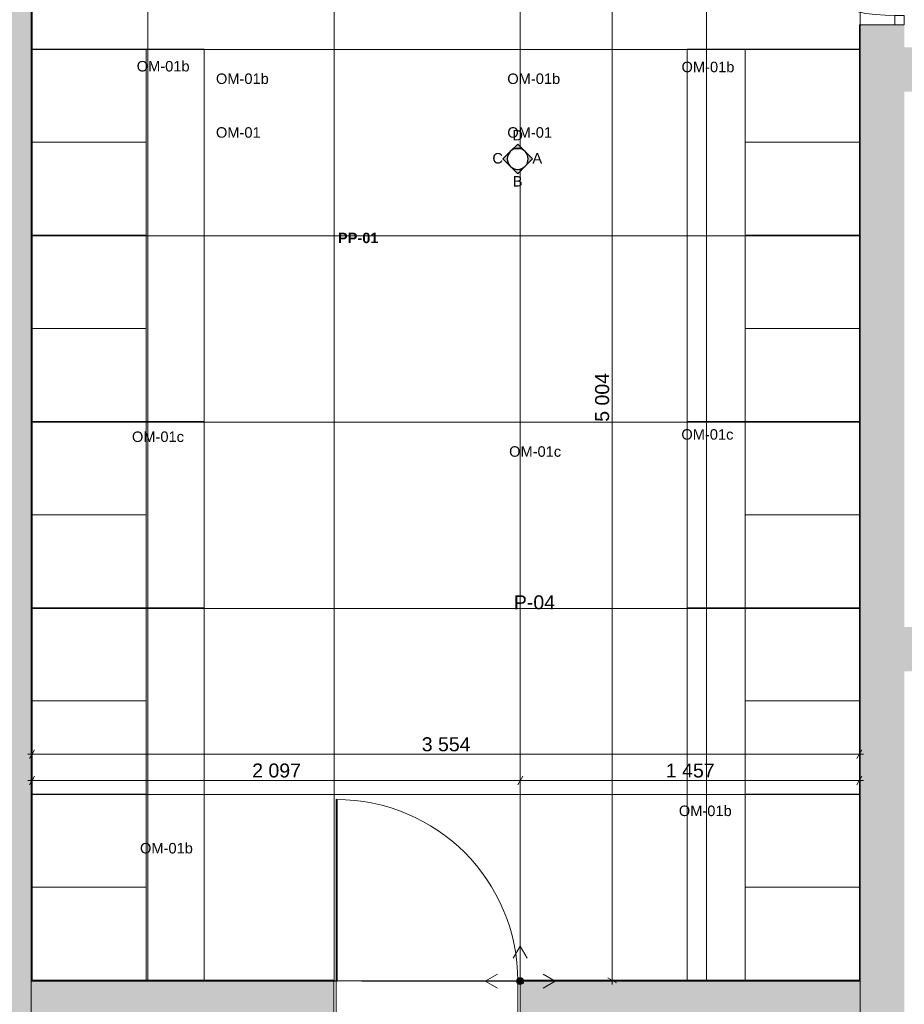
# Model space of a CAD drawing. Header units: millimetres. Extents: x -30 to 102382, y -31808 to 51594.
# Tile 35 of 172: x 31290 to 35090, y 22390 to 26619. Entities that reach past the tile are written whole.
import ezdxf
from ezdxf.enums import TextEntityAlignment as Align

# ---------------------------------------------------------------- set-up
doc = ezdxf.new("R2010")
doc.units = ezdxf.units.MM
doc.header["$MEASUREMENT"] = 0
doc.linetypes.add('tl_xref_DASH_2.5-1.25', pattern=[3750, 2500, -1250])
doc.linetypes.add('Wipeout_Contour', pattern=[1000, 0, -1000])
for name, color, linetype in [('01 Nimetused_ ruumid.AR', 7, 'Continuous'), ('01 Tähis_ avatäited.AR', 7, 'Continuous'), ('05 Sisesein proj.AR', 7, 'Continuous'), ('06 Põrand proj.AR', 7, 'Continuous'), ('40 SAN SA lõiked ja vaated', 7, 'Continuous'), ('41 SAN mõõdud ja kõrgused.SA', 7, 'Continuous'), ('42 SAN Tähis_ sanseadmed ja aksessuaarid.SA', 7, 'Continuous'), ('44 Sisustus_ erimööbel tähis.SA', 7, 'Continuous'), ('44 Sisustus_ standardmööbel.SA', 7, 'Continuous'), ('47 Siseviimistlus_ põrand.SA', 7, 'Continuous'), ('47 Siseviimistlus_ sein.SA', 7, 'Continuous')]:
    doc.layers.add(name, color=color, linetype=linetype)
doc.styles.add('GENERATED_STYLE_1', font='ARIALN.TTF')
doc.styles.add('GENERATED_STYLE_2', font='arial.ttf')
doc.styles.add('GENERATED_STYLE_3', font='arial.ttf')
doc.dimstyles.new('GENERATED_STYLE__1', dxfattribs={"dimtxt": 60, "dimasz": 28.5, "dimexe": 0.18, "dimexo": 0.0625, "dimgap": 0, "dimtad": 1, "dimtih": 1, "dimtoh": 1, "dimdec": 0, "dimzin": 0, "dimdsep": 46, "dimtxsty": 'GENERATED_STYLE_3', "dimblk": 'ARROWHEAD_2', "dimblk1": 'ARROWHEAD_2', "dimblk2": 'ARROWHEAD_2', "dimcen": 0.09, "dimse1": 1, "dimse2": 1, "dimclrd": 252, "dimclre": 252, "dimclrt": 252, "dimadec": 1, "dimazin": 0, "dimtfac": 1, "dimtdec": 4, "dimtmove": 0, "dimatfit": 3, "dimfxl": 0, "dimtolj": 1, "dimtzin": 0, "dimarcsym": 0})
doc.dimstyles.new('GENERATED_STYLE__2', dxfattribs={"dimtxt": 60, "dimasz": 28.5, "dimexe": 0.18, "dimexo": 0.0625, "dimgap": 0, "dimtad": 1, "dimtih": 1, "dimtoh": 1, "dimdec": 0, "dimzin": 0, "dimdsep": 46, "dimtxsty": 'GENERATED_STYLE_3', "dimblk": 'ARROWHEAD_2', "dimblk1": 'ARROWHEAD_2', "dimblk2": 'ARROWHEAD_2', "dimcen": 0.09, "dimse1": 1, "dimse2": 1, "dimclrd": 252, "dimclre": 252, "dimclrt": 8, "dimadec": 1, "dimazin": 0, "dimtfac": 1, "dimtdec": 4, "dimtmove": 0, "dimatfit": 3, "dimfxl": 0, "dimtolj": 1, "dimtzin": 0, "dimarcsym": 0})
doc.dimstyles.new('GENERATED_STYLE__3', dxfattribs={"dimtxt": 60, "dimasz": 28.5, "dimexe": 0.18, "dimexo": 0.0625, "dimgap": 0, "dimtad": 1, "dimdec": 0, "dimzin": 0, "dimdsep": 46, "dimtxsty": 'GENERATED_STYLE_3', "dimblk": 'ARROWHEAD_2', "dimblk1": 'ARROWHEAD_2', "dimblk2": 'ARROWHEAD_2', "dimcen": 0.09, "dimse1": 1, "dimse2": 1, "dimclrd": 252, "dimclre": 252, "dimclrt": 252, "dimadec": 1, "dimazin": 0, "dimtfac": 1, "dimtdec": 4, "dimtmove": 0, "dimatfit": 3, "dimfxl": 0, "dimtolj": 1, "dimtzin": 0, "dimarcsym": 0})
doc.dimstyles.new('GENERATED_STYLE__5', dxfattribs={"dimtxt": 60, "dimasz": 28.5, "dimexe": 0.18, "dimexo": 0.0625, "dimgap": 0, "dimtad": 1, "dimdec": 0, "dimzin": 0, "dimdsep": 46, "dimtxsty": 'GENERATED_STYLE_3', "dimblk": 'ARROWHEAD_2', "dimblk1": 'ARROWHEAD_2', "dimblk2": 'ARROWHEAD_2', "dimcen": 0.09, "dimse1": 1, "dimse2": 1, "dimclrd": 8, "dimclre": 8, "dimclrt": 7, "dimadec": 1, "dimazin": 0, "dimtfac": 1, "dimtdec": 4, "dimtmove": 2, "dimatfit": 3, "dimfxl": 0, "dimtolj": 1, "dimtzin": 0, "dimarcsym": 0})

# ---------------------------------------------------------------- blocks, each defined once
blk = doc.blocks.new('RIIETUS N_130_3_2', base_point=(32410.4, 24291.6))
at = {"layer": '01 Nimetused_ ruumid.AR', "color": 7, "linetype": 'Continuous', "lineweight": 13}
for p, q in [((32706.7, 24408.9), (32114, 24408.9)), ((32114, 24408.9), (32114, 24056.9)), ((32114, 24408.9), (32706.7, 24408.9)), ((32114, 24291.6), (32114, 24408.9)), ((32706.7, 24056.9), (32706.7, 24408.9)), ((32706.7, 24408.9), (32706.7, 24291.6)), ((32706.7, 24291.6), (32114, 24291.6)), ((32114, 24291.6), (32706.7, 24291.6)), ((32114, 24174.2), (32114, 24291.6)), ((32706.7, 24291.6), (32706.7, 24174.2)), ((32706.7, 24174.2), (32114, 24174.2)), ((32114, 24174.2), (32706.7, 24174.2)), ((32114, 24056.9), (32114, 24174.2)), ((32706.7, 24174.2), (32706.7, 24056.9)), ((32114, 24056.9), (32706.7, 24056.9)), ((32706.7, 24056.9), (32114, 24056.9))]:
    blk.add_line(p, q, dxfattribs=at)
at = {"layer": '01 Nimetused_ ruumid.AR', "color": 7, "lineweight": 13, "insert": (32161, 24144.9), "char_height": 57, "attachment_point": 1, "style": 'GENERATED_STYLE_1'}
blk.add_mtext('{\\A1;\\fArial Narrow|b0|i0|c0|p0;17,8{\\A1;\\fArial Narrow|b0|i0|c0|p0;\\H0.66000x;\\S^  ;} m{\\A1;\\fArial Narrow|b0|i0|c0|p0;\\H0.66000x;\\S2^  ;}}', dxfattribs=at)
at = {"layer": '01 Nimetused_ ruumid.AR', "color": 7, "lineweight": 13, "style": 'GENERATED_STYLE_1'}
for tag, p in [('ROOM_NAME', (32114, 24497.7)), ('DUMMY_849', (32487.2, 24514.6)), ('ROOM_NUMBER', (32161, 24379.6)), ('DUMMY_850', (32271.1, 24397.2)), ('floorCode', (32161, 24262)), ('stFloorCovering', (32238, 24262)), ('DUMMY_851', (32161, 24162.5))]:
    blk.add_attdef(tag, text='', height=57, dxfattribs=at).set_placement(p, align=Align.TOP_LEFT)
blk = doc.blocks.new('Simple Door Opening')
at = {"layer": '47 Siseviimistlus_ sein.SA', "color": 7, "linetype": 'Continuous', "lineweight": 13}
for p, q in [((-400, 0), (-400, -3)), ((400, 0), (400, -3))]:
    blk.add_line(p, q, dxfattribs=at)
blk = doc.blocks.new('Simple Door Opening_2')
at = {"layer": '47 Siseviimistlus_ sein.SA', "color": 7, "linetype": 'Continuous', "lineweight": 13}
for p, q in [((-450, 0), (-450, 3)), ((450, 0), (450, 3))]:
    blk.add_line(p, q, dxfattribs=at)
blk = doc.blocks.new('Lockers 26[72]_2', base_point=(34407, 25693.1))
at = {"layer": '44 Sisustus_ standardmööbel.SA', "color": 7, "linetype": 'Continuous', "lineweight": 20}
blk.add_line((34407, 25293.1), (34897, 25293.1), dxfattribs=at)
at = {"layer": '44 Sisustus_ standardmööbel.SA', "color": 7, "linetype": 'Continuous', "lineweight": 20, "flags": 128}
blk.add_lwpolyline([(34407, 25693.1), (34407, 24893.1), (34897, 24893.1), (34897, 25693.1)], close=True, dxfattribs=at)
blk = doc.blocks.new('Bench 26[73]_2', base_point=(34157, 22493.1))
at = {"layer": '44 Sisustus_ standardmööbel.SA', "color": 7, "linetype": 'Continuous', "lineweight": 20, "flags": 128}
blk.add_lwpolyline([(34407, 22493.1), (34157, 22493.1), (34157, 24093.1), (34407, 24093.1)], close=True, dxfattribs=at)
blk = doc.blocks.new('Lockers 26[74]_2', base_point=(31833, 25693))
at = {"layer": '44 Sisustus_ standardmööbel.SA', "color": 7, "linetype": 'Continuous', "lineweight": 20}
blk.add_line((31833, 25293), (31343, 25293), dxfattribs=at)
at = {"layer": '44 Sisustus_ standardmööbel.SA', "color": 7, "linetype": 'Continuous', "lineweight": 20, "flags": 128}
blk.add_lwpolyline([(31833, 25693), (31833, 24893), (31343, 24893), (31343, 25693)], close=True, dxfattribs=at)
blk = doc.blocks.new('Lockers 26[75]_2', base_point=(31833, 24893))
at = {"layer": '44 Sisustus_ standardmööbel.SA', "color": 7, "linetype": 'Continuous', "lineweight": 20}
blk.add_line((31833, 24493), (31343, 24493), dxfattribs=at)
at = {"layer": '44 Sisustus_ standardmööbel.SA', "color": 7, "linetype": 'Continuous', "lineweight": 20, "flags": 128}
blk.add_lwpolyline([(31833, 24893), (31833, 24093), (31343, 24093), (31343, 24893)], close=True, dxfattribs=at)
blk = doc.blocks.new('Lockers 26[76]_2', base_point=(31833, 24093))
at = {"layer": '44 Sisustus_ standardmööbel.SA', "color": 7, "linetype": 'Continuous', "lineweight": 20}
blk.add_line((31833, 23693), (31343, 23693), dxfattribs=at)
at = {"layer": '44 Sisustus_ standardmööbel.SA', "color": 7, "linetype": 'Continuous', "lineweight": 20, "flags": 128}
blk.add_lwpolyline([(31833, 24093), (31833, 23293), (31343, 23293), (31343, 24093)], close=True, dxfattribs=at)
blk = doc.blocks.new('Lockers 26[77]_2', base_point=(31833, 23293))
at = {"layer": '44 Sisustus_ standardmööbel.SA', "color": 7, "linetype": 'Continuous', "lineweight": 20}
blk.add_line((31833, 22893), (31343, 22893), dxfattribs=at)
at = {"layer": '44 Sisustus_ standardmööbel.SA', "color": 7, "linetype": 'Continuous', "lineweight": 20, "flags": 128}
blk.add_lwpolyline([(31833, 23293), (31833, 22493), (31343, 22493), (31343, 23293)], close=True, dxfattribs=at)
blk = doc.blocks.new('Bench 26[78]_2', base_point=(32083, 22493))
at = {"layer": '44 Sisustus_ standardmööbel.SA', "color": 7, "linetype": 'Continuous', "lineweight": 20, "flags": 128}
blk.add_lwpolyline([(31833, 22493), (32083, 22493), (32083, 24093), (31833, 24093)], close=True, dxfattribs=at)
blk = doc.blocks.new('Bench 26[79]_2', base_point=(32083, 24093))
at = {"layer": '44 Sisustus_ standardmööbel.SA', "color": 7, "linetype": 'Continuous', "lineweight": 20, "flags": 128}
blk.add_lwpolyline([(31833, 24093), (32083, 24093), (32083, 24893), (31833, 24893)], close=True, dxfattribs=at)
blk = doc.blocks.new('Bench 26[309]_2', base_point=(34157, 24093.1))
at = {"layer": '44 Sisustus_ standardmööbel.SA', "color": 7, "linetype": 'Continuous', "lineweight": 20, "flags": 128}
blk.add_lwpolyline([(34407, 24093.1), (34157, 24093.1), (34157, 24893.1), (34407, 24893.1)], close=True, dxfattribs=at)
blk = doc.blocks.new('Lockers 26[324]_2', base_point=(34407, 26493.1))
at = {"layer": '44 Sisustus_ standardmööbel.SA', "color": 7, "linetype": 'Continuous', "lineweight": 20}
blk.add_line((34407, 26093.1), (34897, 26093.1), dxfattribs=at)
at = {"layer": '44 Sisustus_ standardmööbel.SA', "color": 7, "linetype": 'Continuous', "lineweight": 20, "flags": 128}
blk.add_lwpolyline([(34407, 26493.1), (34407, 25693.1), (34897, 25693.1), (34897, 26493.1)], close=True, dxfattribs=at)
blk = doc.blocks.new('Bench 26[325]_2', base_point=(34157, 24893.1))
at = {"layer": '44 Sisustus_ standardmööbel.SA', "color": 7, "linetype": 'Continuous', "lineweight": 20, "flags": 128}
blk.add_lwpolyline([(34407, 24893.1), (34157, 24893.1), (34157, 26493.1), (34407, 26493.1)], close=True, dxfattribs=at)
blk = doc.blocks.new('Lockers 26[326]_2', base_point=(34407, 24893.1))
at = {"layer": '44 Sisustus_ standardmööbel.SA', "color": 7, "linetype": 'Continuous', "lineweight": 20}
blk.add_line((34407, 24493.1), (34897, 24493.1), dxfattribs=at)
at = {"layer": '44 Sisustus_ standardmööbel.SA', "color": 7, "linetype": 'Continuous', "lineweight": 20, "flags": 128}
blk.add_lwpolyline([(34407, 24893.1), (34407, 24093.1), (34897, 24093.1), (34897, 24893.1)], close=True, dxfattribs=at)
blk = doc.blocks.new('Lockers 26[327]_2', base_point=(34407, 23293.1))
at = {"layer": '44 Sisustus_ standardmööbel.SA', "color": 7, "linetype": 'Continuous', "lineweight": 20}
blk.add_line((34407, 22893.1), (34897, 22893.1), dxfattribs=at)
at = {"layer": '44 Sisustus_ standardmööbel.SA', "color": 7, "linetype": 'Continuous', "lineweight": 20, "flags": 128}
blk.add_lwpolyline([(34407, 23293.1), (34407, 22493.1), (34897, 22493.1), (34897, 23293.1)], close=True, dxfattribs=at)
blk = doc.blocks.new('Lockers 26[334]_2', base_point=(34407, 24093.1))
at = {"layer": '44 Sisustus_ standardmööbel.SA', "color": 7, "linetype": 'Continuous', "lineweight": 20}
blk.add_line((34407, 23693.1), (34897, 23693.1), dxfattribs=at)
at = {"layer": '44 Sisustus_ standardmööbel.SA', "color": 7, "linetype": 'Continuous', "lineweight": 20, "flags": 128}
blk.add_lwpolyline([(34407, 24093.1), (34407, 23293.1), (34897, 23293.1), (34897, 24093.1)], close=True, dxfattribs=at)
blk = doc.blocks.new('Lockers 26[589]_2', base_point=(31833, 26493))
at = {"layer": '44 Sisustus_ standardmööbel.SA', "color": 7, "linetype": 'Continuous', "lineweight": 20}
blk.add_line((31833, 26093), (31343, 26093), dxfattribs=at)
at = {"layer": '44 Sisustus_ standardmööbel.SA', "color": 7, "linetype": 'Continuous', "lineweight": 20, "flags": 128}
blk.add_lwpolyline([(31833, 26493), (31833, 25693), (31343, 25693), (31343, 26493)], close=True, dxfattribs=at)
blk = doc.blocks.new('Bench 26[590]_2', base_point=(32083, 24893))
at = {"layer": '44 Sisustus_ standardmööbel.SA', "color": 7, "linetype": 'Continuous', "lineweight": 20, "flags": 128}
blk.add_lwpolyline([(31833, 24893), (32083, 24893), (32083, 26493), (31833, 26493)], close=True, dxfattribs=at)
blk = doc.blocks.new('Door 26_2')
at = {"layer": '05 Sisesein proj.AR', "color": 7, "linetype": 'Continuous', "lineweight": 13}
for p, q in [((-390, 0), (-400, 0)), ((-400, 0), (-400, -190)), ((-400, 0), (-400, -190)), ((-400, 0), (-400, -190)), ((-390, -190), (-390, 0)), ((-400, -190), (-390, -190)), ((390, -190), (400, -190))]:
    blk.add_line(p, q, dxfattribs=at)
blk.add_arc((390, 0), 780, 90, 180, dxfattribs=at)
at = {"color": 254, "linetype": 'Wipeout_Contour', "lineweight": 0, "ltscale": 2520.687199}
blk.add_wipeout([(390, 780), (388, 780), (388, 0), (390, 0)], dxfattribs=at).dxf.layer = '05 Sisesein proj.AR'
at = {"layer": '05 Sisesein proj.AR', "color": 7, "linetype": 'Continuous', "lineweight": 13, "flags": 128}
blk.add_lwpolyline([(390, 780), (390, 0), (388, 0), (388, 780)], close=True, dxfattribs=at)
at = {"color": 254, "linetype": 'Wipeout_Contour', "lineweight": 0, "ltscale": 2514.903862}
blk.add_wipeout([(388, 780), (386, 780), (386, 0), (388, 0)], dxfattribs=at).dxf.layer = '05 Sisesein proj.AR'
at = {"layer": '05 Sisesein proj.AR', "color": 7, "linetype": 'Continuous', "lineweight": 13}
for p, q in [((390, 780), (386, 780)), ((386, 780), (390, 780)), ((388, 780), (388, 0)), ((390, 0), (386, 0)), ((386, 0), (390, 0)), ((400, 0), (390, 0)), ((390, 0), (390, -190)), ((400, -190), (400, 0)), ((400, 0), (400, -190)), ((400, 0), (400, -190))]:
    blk.add_line(p, q, dxfattribs=at)
at = {"layer": '05 Sisesein proj.AR', "color": 7, "linetype": 'Continuous', "lineweight": 13, "flags": 128}
blk.add_lwpolyline([(388, 780), (388, 0), (386, 0), (386, 780)], close=True, dxfattribs=at)
blk = doc.blocks.new('Door 26_3')
at = {"layer": '05 Sisesein proj.AR', "color": 7, "linetype": 'Continuous', "lineweight": 13}
for p, q in [((370, 0), (370, 820)), ((370, 820), (410, 820)), ((410, 820), (410, 0)), ((-450, 150), (-450, 0)), ((450, 150), (450, 0)), ((-410, 0), (-450, 0)), ((-450, 0), (-450, -40)), ((-450, 0), (-450, -40)), ((-450, 0), (-450, -40)), ((-410, -40), (-410, 0)), ((410, 0), (370, 0)), ((450, 0), (410, 0)), ((410, 0), (410, -40)), ((450, -40), (450, 0)), ((450, 0), (450, -40)), ((450, 0), (450, -40)), ((-450, -40), (-410, -40)), ((410, -40), (450, -40))]:
    blk.add_line(p, q, dxfattribs=at)
blk.add_arc((410, 0), 820, 90, 180, dxfattribs=at)
blk = doc.blocks.new('*D840')
at = {"layer": '41 SAN mõõdud ja kõrgused.SA', "color": 252, "linetype": 'Continuous', "lineweight": 13}
for p, q in [((31353.8, 23482.9), (31332.2, 23445.4)), ((31343, 23436), (31343, 23492.2)), ((34886.2, 23445.4), (34907.8, 23482.9)), ((34897, 23436), (34897, 23492.2)), ((31324.7, 23464.1), (31343, 23464.1)), ((31343, 23464.1), (34897, 23464.1)), ((34897, 23464.1), (34915.3, 23464.1))]:
    blk.add_line(p, q, dxfattribs=at)
at = {"layer": '41 SAN mõõdud ja kõrgused.SA', "color": 252, "lineweight": 13, "insert": (33017, 23476.1), "char_height": 60, "attachment_point": 7, "style": 'GENERATED_STYLE_3'}
blk.add_mtext('{\\A1;\\fArial|b0|i0|c0|p0;3\xa0554}', dxfattribs=at)
blk = doc.blocks.new('ARROWHEAD_2')
at = {"color": 0, "linetype": 'Continuous', "lineweight": 0}
for p, q in [((0, 0), (-1, 0)), ((-0.38, -0.66), (0.38, 0.66))]:
    blk.add_line(p, q, dxfattribs=at)
blk = doc.blocks.new('*D841')
at = {"layer": '41 SAN mõõdud ja kõrgused.SA', "color": 252, "linetype": 'Continuous', "lineweight": 13}
for p, q in [((33862.8, 27497), (33806.6, 27497)), ((33853.5, 27486.2), (33816, 27507.8)), ((33834.7, 27497), (33834.7, 27515.3)), ((33834.7, 22493), (33834.7, 27497)), ((33816, 22503.8), (33853.5, 22482.2)), ((33862.8, 22493), (33806.6, 22493)), ((33834.7, 22474.7), (33834.7, 22493))]:
    blk.add_line(p, q, dxfattribs=at)
at = {"layer": '41 SAN mõõdud ja kõrgused.SA', "color": 252, "lineweight": 13, "insert": (33822.7, 24892.1), "char_height": 60, "attachment_point": 7, "rotation": 90, "style": 'GENERATED_STYLE_3'}
blk.add_mtext('{\\A1;\\fArial|b0|i0|c0|p0;5\xa0004}', dxfattribs=at)
blk = doc.blocks.new('*D846')
at = {"layer": '41 SAN mõõdud ja kõrgused.SA', "color": 252, "linetype": 'Continuous', "lineweight": 13}
for p, q in [((31324.7, 23351.4), (31343, 23351.4)), ((31353.8, 23370.1), (31332.2, 23332.6)), ((31343, 23323.2), (31343, 23379.5)), ((31343, 23351.4), (33440, 23351.4)), ((33450.8, 23370.1), (33429.2, 23332.6)), ((33440, 23323.2), (33440, 23379.5))]:
    blk.add_line(p, q, dxfattribs=at)
at = {"layer": '41 SAN mõõdud ja kõrgused.SA', "color": 8, "lineweight": 13, "insert": (32288.6, 23363.4), "char_height": 60, "attachment_point": 7, "style": 'GENERATED_STYLE_3'}
blk.add_mtext('{\\A1;\\fArial|b0|i0|c0|p0;2\xa0097}', dxfattribs=at)
blk = doc.blocks.new('*D847')
at = {"layer": '41 SAN mõõdud ja kõrgused.SA', "color": 252, "linetype": 'Continuous', "lineweight": 13}
for p, q in [((33450.8, 23370.1), (33429.2, 23332.6)), ((33440, 23323.2), (33440, 23379.5)), ((33440, 23351.4), (34897, 23351.4)), ((34886.2, 23332.6), (34907.8, 23370.1)), ((34897, 23323.2), (34897, 23379.5)), ((34897, 23351.4), (34915.3, 23351.4))]:
    blk.add_line(p, q, dxfattribs=at)
at = {"layer": '41 SAN mõõdud ja kõrgused.SA', "color": 8, "lineweight": 13, "insert": (34065.6, 23363.4), "char_height": 60, "attachment_point": 7, "style": 'GENERATED_STYLE_3'}
blk.add_mtext('{\\A1;\\fArial|b0|i0|c0|p0;1\xa0457}', dxfattribs=at)
blk = doc.blocks.new('*D852')
at = {"layer": '41 SAN mõõdud ja kõrgused.SA', "color": 8, "linetype": 'Continuous', "lineweight": 13}
for p, q in [((20446.8, 30260), (20390.6, 30260)), ((20437.4, 30249.2), (20399.9, 30270.8)), ((20418.7, 30260), (20418.7, 30278.3)), ((20418.7, 24710), (20418.7, 30260)), ((20446.8, 24710), (20390.6, 24710)), ((20399.9, 24720.8), (20437.4, 24699.2)), ((20418.7, 24691.7), (20418.7, 24710))]:
    blk.add_line(p, q, dxfattribs=at)
at = {"layer": '41 SAN mõõdud ja kõrgused.SA', "color": 7, "lineweight": 13, "insert": (20345.8, 27636.3), "char_height": 60, "attachment_point": 7, "rotation": 270, "style": 'GENERATED_STYLE_3'}
blk.add_mtext('{\\A1;\\fArial|b0|i0|c0|p0;5\xa0550}', dxfattribs=at)
blk = doc.blocks.new('Label_116_2', base_point=(32751.1, 25644.3))
at = {"layer": '01 Tähis_ avatäited.AR', "color": 7, "lineweight": 13, "insert": (32656.8, 25704.3), "char_height": 45, "attachment_point": 1, "style": 'GENERATED_STYLE_2'}
blk.add_mtext('{\\A1;\\fArial|b1|i0|c0|p0;PP-01{\\A1;\\fArial|b1|i0|c0|p0;\\H0.66000x;\\S^  ;}{\\A1;\\fArial|b1|i0|c0|p0;\\H0.66000x;\\S^  ;} }', dxfattribs=at)

msp = doc.modelspace()

# ---------------------------------------------------------------- linework, layer by layer
at = {"layer": '05 Sisesein proj.AR', "color": 7, "linetype": 'Continuous', "lineweight": 20}
msp.add_line((35050, 26597), (35090, 26597), dxfattribs=at)

# ---------------------------------------------------------------- block references
at = {"layer": '01 Nimetused_ ruumid.AR', "color": 7, "linetype": 'Continuous', "lineweight": 20}
msp.add_blockref('RIIETUS N_130_3_2', (32410.4, 24291.6), dxfattribs=at).add_auto_attribs({'ROOM_NAME': 'RIIETUS N', 'ROOM_NUMBER': '130', 'floorCode': 'F: ', 'stFloorCovering': '<Floor Finish>'})

# ---------------------------------------------------------------- next in the draw order: wipeouts: each hides what was drawn before it
at = {"color": 254, "linetype": 'Wipeout_Contour', "lineweight": 0, "ltscale": 166220.57647}
msp.add_wipeout([(34900, 22490), (34900, 27500), (31340, 27500), (31340, 22490)], dxfattribs=at).dxf.layer = '47 Siseviimistlus_ põrand.SA'

# ---------------------------------------------------------------- next in the draw order: hatches: boundary and pattern name
at = {"layer": '05 Sisesein proj.AR', "linetype": 'Continuous', "lineweight": 13}
for points in [[(31100, 27500), (31100, 20080), (31340, 20080), (31340, 27500)], [(34900, 26500), (35090, 26500), (35090, 26597), (34900, 26597)], [(34900, 26500), (34900, 26310), (36040, 26310), (36040, 26500)], [(34900, 26310), (34900, 24010), (35090, 24010), (35090, 26310)], [(37590, 24010), (34900, 24010), (34900, 23820), (37590, 23820)], [(35090, 22490), (35090, 23820), (34900, 23820), (34900, 22490)], [(31340, 22490), (31340, 22300), (32640, 22300), (32640, 22490)], [(34900, 22490), (33440, 22490), (33440, 22300), (34900, 22300)], [(35090, 22490), (34900, 22490), (35090, 22300)], [(34900, 22490), (34900, 22300), (35090, 22300)]]:
    msp.add_hatch(color=252, dxfattribs=at).paths.add_polyline_path(points)
at = {"layer": '40 SAN SA lõiked ja vaated', "linetype": 'Continuous', "lineweight": 30}
for points in [[(33397.6, 26053.2), (33365.8, 26021.4), (33397.6, 25989.6, -0.414214)], [(33461.2, 26053.2), (33429.4, 26085), (33397.6, 26053.2, -0.414214)], [(33461.2, 25989.6), (33493, 26021.4), (33461.2, 26053.2, -0.414214)], [(33397.6, 25989.6), (33429.4, 25957.7), (33461.2, 25989.6, -0.414214)]]:
    msp.add_hatch(color=7, dxfattribs=at).paths.add_polyline_path(points)
at = {"layer": '47 Siseviimistlus_ põrand.SA', "linetype": 'Continuous', "lineweight": 13}
h = msp.add_hatch(dxfattribs=at)
h.set_pattern_fill('80_Siseviim__ker_plaat_5_08', color=253, style=0, pattern_type=2)
h.set_pattern_definition([(90, (33440, 22490), (-800, 0), []), (180, (33440, 22490), (0, 800), [])])
h.paths.add_polyline_path([(34900, 22490), (34900, 27500), (31340, 27500), (31340, 22490)])
at = {"layer": '47 Siseviimistlus_ sein.SA', "linetype": 'Continuous', "lineweight": 13}
for points in [[(31343, 22493), (31343, 27497), (31340, 27497), (31340, 22493)], [(34897, 22493), (34900, 22493), (34900, 26597), (34897, 26597)], [(31340, 22493), (31340, 22490), (31343, 22493)], [(31343, 22493), (31340, 22490), (31343, 22490)], [(31343, 22493), (31343, 22490), (32640, 22490), (32640, 22493)], [(34897, 22493), (33440, 22493), (33440, 22490), (34897, 22490)], [(34897, 22493), (34900, 22490), (34900, 22493)], [(34897, 22490), (34900, 22490), (34897, 22493)]]:
    msp.add_hatch(color=252, dxfattribs=at).paths.add_polyline_path(points)

# ---------------------------------------------------------------- next in the draw order: linework, layer by layer
at = {"layer": '05 Sisesein proj.AR', "color": 7, "linetype": 'Continuous', "lineweight": 20}
for p, q in [((34900, 26597), (35050, 26597)), ((32640, 22490), (32640, 22300)), ((33440, 22490), (33440, 22300))]:
    msp.add_line(p, q, dxfattribs=at)
at = {"layer": '05 Sisesein proj.AR', "color": 7, "linetype": 'Continuous', "lineweight": 20, "flags": 128}
for points in [[(31340, 22490), (31340, 27500)], [(34900, 26597), (34900, 26500)], [(34900, 26500), (34900, 26310)], [(34900, 26310), (34900, 24010)], [(34900, 23820), (34900, 24010)], [(34900, 23820), (34900, 22490)], [(32640, 22490), (31340, 22490)], [(34900, 22490), (33440, 22490)]]:
    msp.add_lwpolyline(points, dxfattribs=at)
at = {"layer": '06 Põrand proj.AR', "color": 7, "linetype": 'Continuous', "lineweight": 20, "flags": 128}
msp.add_lwpolyline([(31340, 27500), (31340, 20080), (34900, 20080), (34900, 27500)], close=True, dxfattribs=at)
at = {"layer": '42 SAN Tähis_ sanseadmed ja aksessuaarid.SA', "color": 11, "linetype": 'Continuous', "lineweight": 13}
for q in [(33538.1, 22520), (33538.1, 22460)]:
    msp.add_line((33590, 22490), q, dxfattribs=at)
at = {"layer": '47 Siseviimistlus_ põrand.SA', "color": 253, "linetype": 'tl_xref_DASH_2.5-1.25', "lineweight": 13, "flags": 128}
msp.add_lwpolyline([(34900, 22490), (34900, 27500), (31340, 27500), (31340, 22490)], close=True, dxfattribs=at)
at = {"layer": '47 Siseviimistlus_ sein.SA', "color": 7, "linetype": 'Continuous', "lineweight": 20}
for p, q in [((34900, 26597), (34897, 26597)), ((32640, 22493), (32640, 22490)), ((33440, 22493), (33440, 22490))]:
    msp.add_line(p, q, dxfattribs=at)
at = {"layer": '47 Siseviimistlus_ sein.SA', "color": 7, "linetype": 'Continuous', "lineweight": 20, "flags": 128}
for points in [[(31340, 27497), (31340, 22490)], [(31343, 22493), (31343, 27497)], [(34897, 26597), (34897, 22493)], [(34900, 22493), (34900, 26597)], [(31340, 22490), (31343, 22490)], [(32640, 22493), (31343, 22493)], [(31343, 22490), (32640, 22490)], [(34897, 22493), (33440, 22493)], [(33440, 22490), (34900, 22490)], [(34900, 22490), (34900, 22493)]]:
    msp.add_lwpolyline(points, dxfattribs=at)

# ---------------------------------------------------------------- next in the draw order: block references
at = {"layer": '01 Tähis_ avatäited.AR', "color": 7, "linetype": 'Continuous', "lineweight": 13}
msp.add_blockref('Label_116_2', (32751.1, 25644.3), dxfattribs=at)
at = {"layer": '05 Sisesein proj.AR', "color": 7, "linetype": 'Continuous', "lineweight": 13, "zscale": 1000, "rotation": 90}
msp.add_blockref('Door 26_3', (35050, 27047), dxfattribs=at)
at = {"layer": '44 Sisustus_ standardmööbel.SA', "color": 7, "linetype": 'Continuous', "lineweight": 20}
for name, p in [('Lockers 26[589]_2', (31833, 26493)), ('Bench 26[590]_2', (32083, 24893)), ('Bench 26[325]_2', (34157, 24893.1)), ('Lockers 26[324]_2', (34407, 26493.1)), ('Lockers 26[74]_2', (31833, 25693)), ('Lockers 26[72]_2', (34407, 25693.1)), ('Lockers 26[75]_2', (31833, 24893)), ('Bench 26[79]_2', (32083, 24093)), ('Bench 26[309]_2', (34157, 24093.1)), ('Lockers 26[326]_2', (34407, 24893.1)), ('Lockers 26[76]_2', (31833, 24093)), ('Bench 26[78]_2', (32083, 22493)), ('Bench 26[73]_2', (34157, 22493.1)), ('Lockers 26[334]_2', (34407, 24093.1)), ('Lockers 26[77]_2', (31833, 23293)), ('Lockers 26[327]_2', (34407, 23293.1))]:
    msp.add_blockref(name, p, dxfattribs=at)
at = {"layer": '47 Siseviimistlus_ sein.SA', "color": 7, "linetype": 'Continuous', "lineweight": 13, "xscale": -1, "zscale": 1000, "rotation": 90}
msp.add_blockref('Simple Door Opening_2', (34900, 27047), dxfattribs=at)
at = {"layer": '47 Siseviimistlus_ sein.SA', "color": 7, "linetype": 'Continuous', "lineweight": 13, "zscale": 1000}
msp.add_blockref('Simple Door Opening', (33040, 22493), dxfattribs=at)

# ---------------------------------------------------------------- next in the draw order: texts
at = {"layer": '40 SAN SA lõiked ja vaated', "color": 7, "lineweight": 13, "char_height": 45, "style": 'GENERATED_STYLE_3'}
for s, insert, attachment_point in [('{\\A1;\\fArial|b0|i0|c0|p0;D}', (33451.7, 26100.4), 9), ('{\\A1;\\fArial|b0|i0|c0|p0;A}', (33534.2, 26023.9), 6), ('{\\A1;\\fArial|b0|i0|c0|p0;B}', (33450, 25947.5), 3)]:
    msp.add_mtext(s, dxfattribs=dict(at, insert=insert, attachment_point=attachment_point))
at = {"layer": '42 SAN Tähis_ sanseadmed ja aksessuaarid.SA', "color": 134, "linetype": 'Continuous', "lineweight": 13, "char_height": 45, "attachment_point": 4, "style": 'GENERATED_STYLE_3'}
for s, insert in [('{\\A1;\\fArial|b0|i0|c0|p0;OM-01b}', (31792.7, 26419)), ('{\\A1;\\fArial|b0|i0|c0|p0;OM-01b}', (34133, 26415.7)), ('{\\A1;\\fArial|b0|i0|c0|p0;OM-01c}', (31772.2, 24827.6)), ('{\\A1;\\fArial|b0|i0|c0|p0;OM-01c}', (34132.3, 24837.5)), ('{\\A1;\\fArial|b0|i0|c0|p0;OM-01b}', (34121.5, 23220.7)), ('{\\A1;\\fArial|b0|i0|c0|p0;OM-01b}', (31806.8, 23060.2))]:
    msp.add_mtext(s, dxfattribs=dict(at, insert=insert))
at = {"layer": '42 SAN Tähis_ sanseadmed ja aksessuaarid.SA', "color": 11, "linetype": 'Continuous', "lineweight": 13, "insert": (33412.7, 24116.3), "char_height": 60, "attachment_point": 4, "style": 'GENERATED_STYLE_3'}
msp.add_mtext('{\\A1;\\fArial|b0|i0|c0|p0;P-04}', dxfattribs=at)
at = {"layer": '44 Sisustus_ erimööbel tähis.SA', "color": 11, "linetype": 'Continuous', "lineweight": 13, "char_height": 45, "attachment_point": 4, "style": 'GENERATED_STYLE_3'}
for s, insert in [('{\\A1;\\fArial|b0|i0|c0|p0;OM-01b}', (32133, 26365.3)), ('{\\A1;\\fArial|b0|i0|c0|p0;OM-01b}', (33384.7, 26365.3)), ('{\\A1;\\fArial|b0|i0|c0|p0;OM-01}', (32133, 26134.5)), ('{\\A1;\\fArial|b0|i0|c0|p0;OM-01}', (33384.7, 26134.5)), ('{\\A1;\\fArial|b0|i0|c0|p0;OM-01c}', (33392.4, 24764.1))]:
    msp.add_mtext(s, dxfattribs=dict(at, insert=insert))

# ---------------------------------------------------------------- next in the draw order: dimensions: what is measured, and where the dimension line sits
at = {"layer": '41 SAN mõõdud ja kõrgused.SA', "color": 8, "linetype": 'Continuous', "lineweight": 13}
dim = msp.add_linear_dim(base=(20418.7, 30260), p1=(21030, 24710), p2=(47585, 30260), angle=90, dimstyle='GENERATED_STYLE__5', dxfattribs=at)
dim.commit()
dim.dimension.update_dxf_attribs({"geometry": '*D852', "text_midpoint": (20375.8, 27533.4), "dimtype": 160, "text_rotation": 270})
at = {"layer": '41 SAN mõõdud ja kõrgused.SA', "color": 252, "linetype": 'Continuous', "lineweight": 13}
dim = msp.add_linear_dim(base=(34897, 23464.1), p1=(31343, 24995), p2=(34897, 24995), dimstyle='GENERATED_STYLE__1', dxfattribs=at)
dim.commit()
dim.dimension.update_dxf_attribs({"geometry": '*D840', "text_midpoint": (33117.6, 23506.1), "dimtype": 160})

# ---------------------------------------------------------------- next in the draw order: block references
at = {"layer": '05 Sisesein proj.AR', "color": 7, "linetype": 'Continuous', "lineweight": 13, "xscale": -1, "zscale": 1000}
msp.add_blockref('Door 26_2', (33040, 22490), dxfattribs=at)

# ---------------------------------------------------------------- next in the draw order: hatches: boundary and pattern name
at = {"layer": '42 SAN Tähis_ sanseadmed ja aksessuaarid.SA', "linetype": 'Continuous', "lineweight": 13}
msp.add_hatch(color=11, dxfattribs=at).paths.add_polyline_path([(33425, 22490), (33426.2, 22484.3), (33429.4, 22479.4), (33434.3, 22476.2), (33440, 22475), (33445.8, 22476.2), (33450.6, 22479.4), (33453.9, 22484.3), (33455, 22490), (33453.9, 22495.8), (33450.6, 22500.6), (33445.8, 22503.9), (33440, 22505), (33434.3, 22503.9), (33429.4, 22500.6), (33426.2, 22495.8)])
msp.add_hatch(color=11, dxfattribs=at).paths.add_polyline_path([(33425, 22490), (33426.2, 22484.3), (33429.4, 22479.4), (33434.3, 22476.2), (33440, 22475), (33445.8, 22476.2), (33450.6, 22479.4), (33453.9, 22484.3), (33455, 22490), (33453.9, 22495.8), (33450.6, 22500.6), (33445.8, 22503.9), (33440, 22505), (33434.3, 22503.9), (33429.4, 22500.6), (33426.2, 22495.8)])

# ---------------------------------------------------------------- next in the draw order: linework, layer by layer
at = {"layer": '42 SAN Tähis_ sanseadmed ja aksessuaarid.SA', "color": 11, "linetype": 'Continuous', "lineweight": 13}
for p, q in [((33440, 22640), (33410, 22588.1)), ((33440, 22640), (33410, 22588.1)), ((33440, 22490), (33440, 22640)), ((33440, 22640), (33470, 22588.1)), ((33440, 22490), (33440, 22640)), ((33440, 22640), (33470, 22588.1)), ((33290, 22490), (33342, 22520)), ((33440, 22490), (33290, 22490)), ((33290, 22490), (33342, 22460)), ((33425, 22490), (33290, 22490)), ((33440, 22490), (33590, 22490)), ((33455, 22490), (33590, 22490))]:
    msp.add_line(p, q, dxfattribs=at)
msp.add_circle((33440, 22490), 15, dxfattribs=at)
msp.add_circle((33440, 22490), 15, dxfattribs=at)

# ---------------------------------------------------------------- next in the draw order: dimensions: what is measured, and where the dimension line sits
at = {"layer": '41 SAN mõõdud ja kõrgused.SA', "color": 252, "linetype": 'Continuous', "lineweight": 13}
dim = msp.add_linear_dim(base=(33834.7, 27497), p1=(33120, 22493), p2=(33120, 27497), angle=90, dimstyle='GENERATED_STYLE__3', dxfattribs=at)
dim.commit()
dim.dimension.update_dxf_attribs({"geometry": '*D841', "text_midpoint": (33792.7, 24992.7), "dimtype": 160, "text_rotation": 90})
for base, p1, p2, picture, middle in [((33440, 23351.4), (31343, 24995), (33440, 22490), '*D846', (32389.2, 23393.4)), ((34897, 23351.4), (33440, 22490), (34897, 24995), '*D847', (34166.2, 23393.4))]:
    dim = msp.add_linear_dim(base=base, p1=p1, p2=p2, dimstyle='GENERATED_STYLE__2', dxfattribs=at)
    dim.commit()
    dim.dimension.update_dxf_attribs({"geometry": picture, "text_midpoint": middle, "dimtype": 160})

# ---------------------------------------------------------------- next in the draw order: wipeouts: each hides what was drawn before it
at = {"color": 254, "linetype": 'Wipeout_Contour', "lineweight": 0, "ltscale": 593084.253002}
msp.add_wipeout([(33474.4, 26021.4), (33474.4, 26021.4), (33465.8, 26047.8), (33443.3, 26064.2), (33415.5, 26064.2), (33393, 26047.8), (33384.4, 26021.4), (33384.4, 26021.4), (33384.4, 26021.4), (33393, 25994.9), (33415.5, 25978.6), (33443.3, 25978.6), (33465.8, 25994.9)], dxfattribs=at).dxf.layer = '40 SAN SA lõiked ja vaated'

# ---------------------------------------------------------------- next in the draw order: linework, layer by layer
at = {"layer": '40 SAN SA lõiked ja vaated', "color": 7, "linetype": 'Continuous', "lineweight": 30}
for p, q in [((33397.6, 26053.2), (33365.8, 26021.4)), ((33429.4, 26085), (33397.6, 26053.2)), ((33461.2, 26053.2), (33429.4, 26085)), ((33493, 26021.4), (33461.2, 26053.2)), ((33365.8, 26021.4), (33397.6, 25989.6)), ((33461.2, 25989.6), (33493, 26021.4)), ((33397.6, 25989.6), (33429.4, 25957.7)), ((33429.4, 25957.7), (33461.2, 25989.6))]:
    msp.add_line(p, q, dxfattribs=at)
at = {"layer": '40 SAN SA lõiked ja vaated', "color": 7, "linetype": 'Continuous', "lineweight": 30, "flags": 128}
msp.add_lwpolyline([(33474.4, 26021.4, 1), (33384.4, 26021.4, 1)], format="xyb", close=True, dxfattribs=at)

# ---------------------------------------------------------------- next in the draw order: texts
at = {"layer": '40 SAN SA lõiked ja vaated', "color": 7, "lineweight": 13, "insert": (33365.8, 26023.6), "char_height": 45, "attachment_point": 6, "style": 'GENERATED_STYLE_3'}
msp.add_mtext('{\\A1;\\fArial|b0|i0|c0|p0;C}', dxfattribs=at)

doc.saveas('drawing.dxf')
